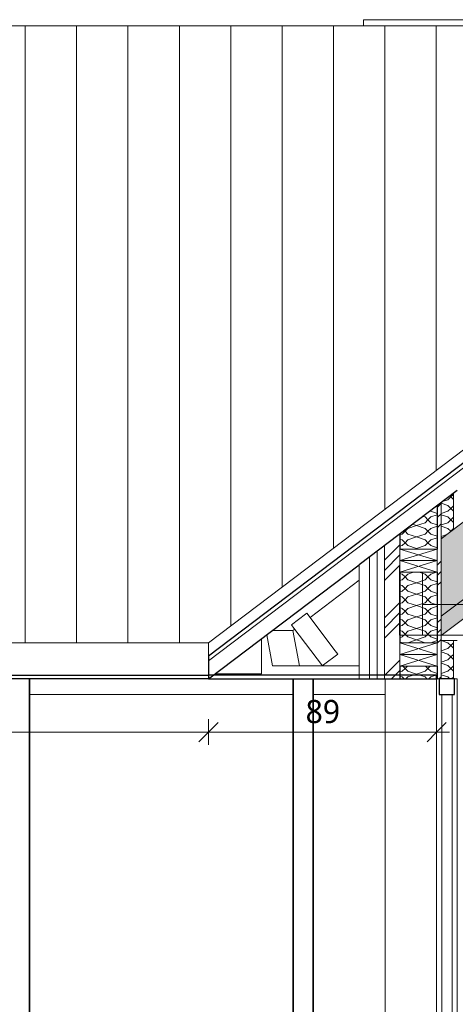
# Model space of a CAD drawing. Header units: millimetres. Extents: x -19731 to 221935, y -2951 to 6011.
# Tile 6 of 41: x 9578 to 11274, y 1435 to 5264. Entities that reach past the tile are written whole.
import ezdxf

# ---------------------------------------------------------------- set-up
doc = ezdxf.new("R2010")
doc.units = ezdxf.units.MM
for name, color, linetype, lineweight in [('A-ANNO-DIMS', 211, 'Continuous', 9), ('A-ANNO-DIMS-50', 211, 'Continuous', 9), ('A-CLNG', 13, 'Continuous', 13), ('A-COLS', 52, 'Continuous', 13), ('A-DETL-GENF', 92, 'Continuous', 13), ('A-GLAZ-CURT', 52, 'Continuous', 13), ('A-GLAZ-CWMG', 51, 'Continuous', 13), ('A-ROOF', 132, 'Continuous', 13), ('A-ROOF-FNSH', 132, 'Continuous', 13), ('A-ROOF-OTLN', 132, 'Continuous', 13), ('A-ROOF-PATT', 132, 'Continuous', 13), ('A-WALL', 113, 'Continuous', 13), ('A-WALL-FNSH', 113, 'Continuous', 13), ('A-WALL-PATT', 111, 'Continuous', 13), ('Q-SPCQ', 91, 'Continuous', 13), ('S-BEAM', 12, 'Continuous', 13)]:
    doc.layers.add(name, color=color, linetype=linetype, lineweight=lineweight)
doc.styles.add('Trebuchet MS', font='trebuc.ttf', dxfattribs={"height": 90})
doc.dimstyles.new('Cotes100e_Intérieur', dxfattribs={"dimscale": 304.8, "dimtxt": 92.785582, "dimasz": 0.246063, "dimexe": 0.164042, "dimexo": 0.0625, "dimgap": 0.032808, "dimtad": 1, "dimdec": 0, "dimlfac": 0.1, "dimzin": 0, "dimdsep": 46, "dimtxsty": 'Trebuchet MS', "dimblk1": 'OBLIQUE', "dimblk2": 'OBLIQUE', "dimsah": 1, "dimcen": 0.09, "dimdle": 0.164042, "dimazin": 0, "dimtfac": 1, "dimtdec": 4, "dimtix": 1, "dimtmove": 0, "dimatfit": 3, "dimfxl": 0.164042, "dimfxlon": 1, "dimtvp": 1, "dimtolj": 1, "dimtzin": 0, "dimarcsym": 2})
pattern_1 = [(45, (-3757.88, 3183.11), (-112.2532, 112.2532), []), (45, (-3718.19, 3183.11), (0, 224.5064), []), (45, (-3797.56, 3183.11), (0, 224.5064), [])]
pattern_2 = [(315, (10900.733, 3007.395), (177.8, -88.8996), [15.715, -110.008]), (315, (10978.52, 2974.06), (177.8, -88.8996), [15.715, -110.008]), (315, (10900.733, 2962.945), (177.8, -88.8996), [15.715, -110.008]), (315, (10978.52, 2929.61), (177.8, -88.8996), [15.715, -110.008]), (341.565, (10911.846, 2996.282), (355.5996, -88.8998), [35.141, -245.986]), (341.565, (10945.184, 2985.17), (355.5996, -88.8998), [35.141, -245.986]), (341.565, (10911.846, 2951.832), (355.5996, -88.8998), [35.141, -245.986]), (341.565, (10945.184, 2940.72), (355.5996, -88.8998), [35.141, -245.986]), (45, (10978.52, 2996.28), (-177.8, -88.8996), [15.715, -110.008]), (45, (10900.733, 2962.945), (-177.8, -88.8996), [15.715, -110.008]), (45, (10978.52, 2951.83), (-177.8, -88.8996), [15.715, -110.008]), (45, (10900.733, 2918.495), (-177.8, -88.8996), [15.715, -110.008]), (18.435, (10945.184, 2985.17), (-355.5996, -88.8998), [35.141, -245.986]), (18.435, (10911.846, 2974.057), (-355.5996, -88.8998), [35.141, -245.986]), (18.435, (10945.184, 2940.72), (-355.5996, -88.8998), [35.141, -245.986]), (18.435, (10911.846, 2929.608), (-355.5996, -88.8998), [35.141, -245.986])]
pattern_3 = [(262.1, (12124.49, 3929.66), (36.3454, -195.4353), [15.715, -110.008]), (262.1, (12144.82, 3847.51), (36.3454, -195.4353), [15.715, -110.008]), (262.1, (12089.04, 3902.85), (36.3454, -195.4353), [15.715, -110.008]), (262.1, (12109.37, 3820.695), (36.3454, -195.4353), [15.715, -110.008]), (288.665, (12122.33, 3914.093), (143.59544, -337.24564), [35.141, -245.986]), (288.665, (12133.575, 3880.8), (143.59544, -337.24564), [35.141, -245.986]), (288.665, (12086.877, 3887.28), (143.59544, -337.24564), [35.141, -245.986]), (288.665, (12098.123, 3853.988), (143.59544, -337.24564), [35.141, -245.986]), (352.1, (12162.55, 3860.914), (-178.1552, 88.1854), [15.715, -110.008]), (352.1, (12089.04, 3902.85), (-178.1552, 88.1854), [15.715, -110.008]), (352.1, (12127.096, 3834.1), (-178.1552, 88.1854), [15.715, -110.008]), (352.1, (12053.584, 3876.034), (-178.1552, 88.1854), [15.715, -110.008]), (325.535, (12133.575, 3880.8), (-285.4056, 229.99545), [35.141, -245.986]), (325.535, (12104.603, 3900.687), (-285.4056, 229.99545), [35.141, -245.986]), (325.535, (12098.123, 3853.988), (-285.4056, 229.99545), [35.141, -245.986]), (325.535, (12069.15, 3873.875), (-285.4056, 229.99545), [35.141, -245.986])]

# ---------------------------------------------------------------- blocks, each defined once
blk = doc.blocks.new('Family - IfcBeam - POUTRE-251688-COUPE EE_50')
at = {"layer": 'S-BEAM', "color": 10, "lineweight": 18}
for p, q in [((10644.2, 2700), (10644.2, 0)), ((10719.2, 2700), (10719.2, 0)), ((10719.2, 0), (10644.2, 0))]:
    blk.add_line(p, q, dxfattribs=at)
blk = doc.blocks.new('Family - IfcBeam - CVT-251710-COUPE EE_50')
at = {"layer": 'S-BEAM', "color": 10, "lineweight": 18}
for p, q in [((11146.7, 2990), (11146.7, 2970.2)), ((11334.7, 2990), (11146.7, 2990)), ((11371.7, 2990), (11334.7, 2990)), ((11371.7, 2889.8), (11371.7, 2990)), ((11146.7, 2970.2), (11146.7, 2870)), ((11371.7, 2870), (11371.7, 2889.8)), ((11146.7, 2870), (11183.7, 2870)), ((11183.7, 2870), (11371.7, 2870))]:
    blk.add_line(p, q, dxfattribs=at)
blk = doc.blocks.new('Family - IfcBeam - POUTRE-251770-COUPE EE_50')
at = {"layer": 'S-BEAM', "color": 10, "lineweight": 18}
for p, q in [((9541, 2700), (9541, 0)), ((9616, 2700), (9616, 0)), ((9616, 0), (9541, 0))]:
    blk.add_line(p, q, dxfattribs=at)
blk = doc.blocks.new('Family - IfcBeam - CVT-251846-COUPE EE_50')
at = {"layer": 'S-BEAM', "color": 10, "lineweight": 18}
for p, q in [((11058.7, 3140), (11056.7, 3140)), ((11056.7, 3140), (11056.7, 3099.5)), ((11146.7, 2910.5), (11146.7, 3115)), ((11056.7, 3099.5), (11056.7, 2870)), ((11146.7, 2870), (11146.7, 2910.5)), ((11056.7, 2870), (11070.2, 2870)), ((11070.2, 2870), (11146.7, 2870))]:
    blk.add_line(p, q, dxfattribs=at)
blk = doc.blocks.new('Family - IfcBeam - PANNE-251934-COUPE EE_50')
at = {"layer": 'S-BEAM', "color": 10, "lineweight": 18}
for p, q in [((10691.3, 2952.3), (10636.4, 2910.7)), ((10696.2, 2955.9), (10691.3, 2952.3)), ((10807.1, 2809.3), (10696.2, 2955.9)), ((10636.4, 2910.7), (10646.1, 2897.8)), ((10646.1, 2897.8), (10757, 2751.1)), ((10761.8, 2754.8), (10816.8, 2796.4)), ((10816.8, 2796.4), (10807.1, 2809.3)), ((10757, 2751.1), (10761.8, 2754.8))]:
    blk.add_line(p, q, dxfattribs=at)
blk = doc.blocks.new('Family - IfcBeam - POUTRE-252032-COUPE EE_50')
at = {"layer": 'S-BEAM', "color": 10, "lineweight": 18}
for p, q in [((10709.2, 2938.6), (10900.7, 3083.5)), ((10563, 2751.1), (10540.9, 2872)), ((10562.1, 2888), (10642.4, 2888)), ((10642.4, 2888), (10649.4, 2893.4)), ((10667.5, 2751.1), (10642.4, 2888)), ((10563, 2751.1), (10667.5, 2751.1)), ((10900.7, 2751.1), (10667.5, 2751.1))]:
    blk.add_line(p, q, dxfattribs=at)
blk = doc.blocks.new('Family - IfcBeam - PANNE-252214-COUPE EE_50')
at = {"layer": 'S-BEAM', "color": 10, "lineweight": 18}
for p, q in [((10520, 2856.2), (10520, 2720.1)), ((10520, 2720.1), (10340.2, 2720.1))]:
    blk.add_line(p, q, dxfattribs=at)
blk = doc.blocks.new('GROUPE SCOLAIRE ST JULIEN - PRO - Ind A_importrevit_ifc-1-COUPE EE_50')
at = {"layer": 'S-BEAM', "color": 10, "lineweight": 18}
for name in ['Family - IfcBeam - CVT-251846-COUPE EE_50', 'Family - IfcBeam - POUTRE-252032-COUPE EE_50', 'Family - IfcBeam - CVT-251710-COUPE EE_50', 'Family - IfcBeam - PANNE-251934-COUPE EE_50', 'Family - IfcBeam - PANNE-252214-COUPE EE_50', 'Family - IfcBeam - POUTRE-251770-COUPE EE_50', 'Family - IfcBeam - POUTRE-251688-COUPE EE_50']:
    blk.add_blockref(name, (0, 0), dxfattribs=at)
blk = doc.blocks.new('Panneau système - Vitré-8350487-COUPE EE_50')
at = {"layer": 'A-GLAZ-CURT', "color": 30}
for p, q in [((11221.7, 2640), (11221.7, 80)), ((11261.7, 2640), (11221.7, 2640)), ((11261.7, 80), (11261.7, 2640)), ((11221.7, 80), (11261.7, 80))]:
    blk.add_line(p, q, dxfattribs=at)
blk = doc.blocks.new('Meneau rectangulaire - 80 x 80mm-8077640-COUPE EE_50')
at = {"layer": 'A-GLAZ-CWMG', "color": 30}
for p, q in [((11201.7, 80), (11201.7, 2700)), ((11281.7, 2700), (11281.7, 80))]:
    blk.add_line(p, q, dxfattribs=at)
blk = doc.blocks.new('Meneau rectangulaire - 60 x 60mm-8077615-COUPE EE_50')
at = {"layer": 'A-GLAZ-CWMG', "color": 30}
blk.add_line((10043, 2640), (10641.7, 2640), dxfattribs=at)
blk = doc.blocks.new('Meneau rectangulaire - 60 x 60mm-8077622-COUPE EE_50')
at = {"layer": 'A-GLAZ-CWMG', "color": 30}
blk.add_line((10753, 2640), (11001.7, 2640), dxfattribs=at)
blk = doc.blocks.new('Meneau rectangulaire - 60 x 60mm-8350486-COUPE EE_50')
at = {"layer": 'A-GLAZ-CWMG', "color": 20, "lineweight": 25}
for p, q in [((11211.7, 2700), (11211.7, 2640)), ((11271.7, 2700), (11211.7, 2700)), ((11271.7, 2640), (11271.7, 2700)), ((11211.7, 2640), (11271.7, 2640))]:
    blk.add_line(p, q, dxfattribs=at)
blk = doc.blocks.new('Meneau rectangulaire - 60 x 60mm-8077632-COUPE EE_50')
at = {"layer": 'A-GLAZ-CWMG', "color": 30}
blk.add_line((9618.5, 2640), (10043, 2640), dxfattribs=at)
blk = doc.blocks.new('Meneau rectangulaire - 60 x 60mm-8077639-COUPE EE_50')
at = {"layer": 'A-GLAZ-CWMG', "color": 30}
blk.add_line((10721.7, 2640), (10753, 2640), dxfattribs=at)
blk = doc.blocks.new('Panneau Photovoltaïque 1700x1000 - Panneau Photovoltaïque 1800x1134-V9-COUPE EE_50')
at = {"layer": 'Q-SPCQ', "color": 30}
for p, q in [((12716.7, 5263.9), (10916.7, 5263.9)), ((10916.7, 5263.9), (10916.7, 5240)), ((12716.7, 5240), (12716.7, 5263.9))]:
    blk.add_line(p, q, dxfattribs=at)
blk = doc.blocks.new('STR_RECTANGLE - Croix 45x145-7696953-COUPE EE_50')
at = {"layer": 'A-DETL-GENF'}
for p, q in [((11058.7, 2795), (11058.7, 2750)), ((11058.7, 2750), (11058.7, 2795)), ((11058.7, 2750), (11203.7, 2795)), ((11203.7, 2750), (11058.7, 2795)), ((11203.7, 2750), (11203.7, 2795)), ((11203.7, 2795), (11203.7, 2750)), ((11058.7, 2750), (11203.7, 2750)), ((11203.7, 2750), (11058.7, 2750))]:
    blk.add_line(p, q, dxfattribs=at)
blk = doc.blocks.new('STR_RECTANGLE - Croix 45x145-V10-COUPE EE_50')
at = {"layer": 'A-DETL-GENF'}
for p, q in [((11058.7, 2840), (11058.7, 2795)), ((11203.7, 2840), (11058.7, 2840)), ((11058.7, 2795), (11058.7, 2840)), ((11058.7, 2840), (11203.7, 2840)), ((11058.7, 2795), (11203.7, 2840)), ((11203.7, 2795), (11058.7, 2840)), ((11203.7, 2795), (11203.7, 2840)), ((11203.7, 2840), (11203.7, 2795)), ((11058.7, 2795), (11203.7, 2795)), ((11203.7, 2795), (11058.7, 2795))]:
    blk.add_line(p, q, dxfattribs=at)
blk = doc.blocks.new('DIMBLOCK3-COUPE EE_50')
at = {"layer": 'A-ANNO-DIMS-50'}
for p, q in [((10313.6, 2493.1), (10313.6, 2543.1)), ((10313.6, 2493.1), (10351.1, 2530.6)), ((11201.7, 2493.1), (11201.7, 2543.1)), ((11201.7, 2493.1), (11239.2, 2530.6)), ((10313.6, 2493.1), (10276.1, 2455.6)), ((11251.7, 2493.1), (10313.6, 2493.1)), ((10313.6, 2493.1), (10313.6, 2443.1)), ((11201.7, 2493.1), (11164.2, 2455.6)), ((11201.7, 2493.1), (11201.7, 2443.1))]:
    blk.add_line(p, q, dxfattribs=at)
at = {"layer": 'A-ANNO-DIMS-50', "color": 0, "insert": (10691.6, 2618.3), "char_height": 90, "width": 158.522, "attachment_point": 1, "line_spacing_factor": 1.048425, "style": 'Trebuchet MS'}
blk.add_mtext('89', dxfattribs=at)
blk = doc.blocks.new('_Oblique')
at = {"color": 0, "linetype": 'ByBlock', "lineweight": -2}
blk.add_line((-0.5, -0.5), (0.5, 0.5), dxfattribs=at)
blk = doc.blocks.new('DIMBLOCK4-COUPE EE_50')
at = {"layer": 'A-ANNO-DIMS-50'}
for p, q in [((2413, 2493.1), (2413, 2543.1)), ((2413, 2493.1), (2450.5, 2530.6)), ((10313.6, 2493.1), (10313.6, 2543.1)), ((10313.6, 2493.1), (10351.1, 2530.6)), ((2413, 2493.1), (2375.5, 2455.6)), ((10313.6, 2493.1), (2413, 2493.1)), ((2413, 2493.1), (2413, 2443.1)), ((10313.6, 2493.1), (10276.1, 2455.6)), ((10313.6, 2493.1), (10313.6, 2443.1))]:
    blk.add_line(p, q, dxfattribs=at)
at = {"layer": 'A-ANNO-DIMS-50', "color": 0, "insert": (6264.3, 2618.3), "char_height": 90, "width": 237.783, "attachment_point": 1, "line_spacing_factor": 1.048425, "style": 'Trebuchet MS'}
blk.add_mtext('790', dxfattribs=at)

msp = doc.modelspace()

# ---------------------------------------------------------------- hatches: boundary and pattern name
at = {"layer": 'A-ROOF-PATT'}
h = msp.add_hatch(dxfattribs=at)
h.set_pattern_fill('FP_8', color=30, style=0, pattern_type=2)
h.set_pattern_definition([(90, (0, 5585.1), (-200, 1e-14), [])])
h.paths.add_polyline_path([(6260.6, 2840), (10313.6, 2840), (13484.7, 5240), (-1457.7, 5240), (2413, 2840), (6030.6, 2840)])
h = msp.add_hatch(dxfattribs=at)
h.set_pattern_fill('FP_21', color=30, angle=-225, style=0, pattern_type=2)
h.set_pattern_definition(pattern_3)
h.paths.add_polyline_path([(11218.7, 2943.7), (13144.7, 4400.4), (13144.7, 4701.3), (11218.7, 3244.6), (11218.7, 2995.9)])
h = msp.add_hatch(dxfattribs=at)
h.set_pattern_fill('FP_21', color=30, angle=-225, style=0, pattern_type=2)
h.set_pattern_definition(pattern_3)
h.paths.add_polyline_path([(11218.7, 2868.5), (13144.7, 4325.1), (13144.7, 4400.4), (11218.7, 2943.7)])
at = {"layer": 'A-WALL-PATT'}
h = msp.add_hatch(dxfattribs=at)
h.set_pattern_fill('FP_2', color=30, angle=-225, style=0, pattern_type=2)
h.set_pattern_definition(pattern_2)
h.paths.add_polyline_path([(11266.7, 2700), (11266.7, 2850), (11218.7, 2850), (11218.7, 2700)])
h.paths.add_polyline_path([(11218.7, 3244.6), (11266.7, 3280.9), (11266.7, 3421.3), (11218.7, 3385), (11218.7, 3268.7)])
h = msp.add_hatch(dxfattribs=at)
h.set_pattern_fill('FP_2', color=30, angle=-225, style=0, pattern_type=2)
h.set_pattern_definition(pattern_2)
h.paths.add_polyline_path([(11203.7, 2700), (11203.7, 2750), (11058.7, 2750), (11058.7, 2700), (11091, 2700)])
h.paths.add_polyline_path([(11058.7, 2840), (11203.7, 2840), (11203.7, 3115), (11058.7, 3115), (11058.7, 2859.5)])
h.paths.add_polyline_path([(11058.7, 3205), (11203.7, 3205), (11203.7, 3373.7), (11058.7, 3263.9)])
h = msp.add_hatch(dxfattribs=at)
h.set_pattern_fill('FP_1', color=30, style=0, pattern_type=2)
h.set_pattern_definition(pattern_1)
h.paths.add_polyline_path([(11203.7, 2700), (11218.7, 2700), (11218.7, 3385), (11203.7, 3373.7), (11203.7, 2723.1)])
h = msp.add_hatch(dxfattribs=at)
h.set_pattern_fill('FP_1', color=30, style=0, pattern_type=2)
h.set_pattern_definition(pattern_1)
h.paths.add_polyline_path([(10998.7, 2700), (11058.7, 2700), (11058.7, 3263.9), (10998.7, 3218.5), (10998.7, 2723.1)])

# ---------------------------------------------------------------- linework, layer by layer
at = {"layer": 'A-CLNG', "color": 20, "lineweight": 25}
for p, q in [((11201.7, 2715), (10313.6, 2715)), ((10313.6, 2715), (10313.6, 2700)), ((10313.6, 2700), (11201.7, 2700)), ((11201.7, 2700), (11201.7, 2715))]:
    msp.add_line(p, q, dxfattribs=at)
at = {"layer": 'A-COLS', "color": 30}
for p, q in [((9618.5, 2700), (9618.5, 0)), ((10641.7, 2700), (10641.7, 0)), ((10721.7, 2700), (10721.7, 0)), ((11001.7, 2700), (11001.7, 0)), ((11201.7, 2700), (11201.7, 80))]:
    msp.add_line(p, q, dxfattribs=at)
at = {"layer": 'A-ROOF', "color": 30}
for p, q in [((-1457.7, 5240), (13484.7, 5240)), ((10313.6, 2770), (13484.7, 5170)), ((13144.7, 4701.3), (11218.7, 3244.6)), ((11218.7, 2943.7), (13144.7, 4400.4)), ((11218.7, 2868.5), (13144.7, 4325.1)), ((10313.6, 2840), (2413, 2840))]:
    msp.add_line(p, q, dxfattribs=at)
at = {"layer": 'A-ROOF', "color": 20, "lineweight": 25}
for p, q in [((10313.6, 2790), (13484.7, 5190)), ((10313.6, 2700), (10900.7, 3144.3)), ((10313.6, 2790), (10313.6, 2715))]:
    msp.add_line(p, q, dxfattribs=at)
at = {"layer": 'A-ROOF-FNSH', "color": 30}
for p, q in [((13484.7, 5240), (10313.6, 2840)), ((10313.6, 2840), (10313.6, 2790))]:
    msp.add_line(p, q, dxfattribs=at)
at = {"layer": 'A-ROOF-OTLN', "color": 20, "lineweight": 25}
for p, q in [((2413, 2715), (10313.6, 2715)), ((10313.6, 2700), (2413, 2700))]:
    msp.add_line(p, q, dxfattribs=at)
at = {"layer": 'A-WALL', "color": 20, "lineweight": 25}
for p, q in [((11281.7, 3432.7), (10900.7, 3144.3)), ((11203.7, 3373.7), (11203.7, 3205)), ((11058.7, 3263.9), (11058.7, 3205)), ((11058.7, 3115), (11058.7, 2840)), ((11203.7, 3115), (11203.7, 2840)), ((11058.7, 2750), (11058.7, 2700)), ((11203.7, 2750), (11203.7, 2700)), ((11201.7, 2700), (11203.7, 2700))]:
    msp.add_line(p, q, dxfattribs=at)
at = {"layer": 'A-WALL', "color": 30}
for p, q in [((11266.7, 3421.3), (11266.7, 3280.9)), ((11218.7, 2700), (11218.7, 3385)), ((10998.7, 3218.5), (10998.7, 2700)), ((10969.7, 3196.6), (10969.7, 2700)), ((10940.7, 3174.6), (10940.7, 2700)), ((11281.7, 2850), (11218.7, 2850)), ((11266.7, 2850), (11266.7, 2700))]:
    msp.add_line(p, q, dxfattribs=at)
at = {"layer": 'A-WALL-FNSH', "color": 30}
for p, q in [((10900.7, 3144.3), (10900.7, 2700)), ((11203.7, 2700), (11281.7, 2700))]:
    msp.add_line(p, q, dxfattribs=at)

# ---------------------------------------------------------------- block references
at = {"lineweight": 5}
msp.add_blockref('GROUPE SCOLAIRE ST JULIEN - PRO - Ind A_importrevit_ifc-1-COUPE EE_50', (0, 0), dxfattribs=at)
at = {"layer": 'A-DETL-GENF'}
for name, p in [('STR_RECTANGLE - Croix 45x145-V10-COUPE EE_50', (0, 365)), ('STR_RECTANGLE - Croix 45x145-7696953-COUPE EE_50', (0, 365)), ('STR_RECTANGLE - Croix 45x145-V10-COUPE EE_50', (0, 0)), ('STR_RECTANGLE - Croix 45x145-7696953-COUPE EE_50', (0, 0))]:
    msp.add_blockref(name, p, dxfattribs=at)
at = {"layer": 'A-GLAZ-CURT', "color": 30}
msp.add_blockref('Panneau système - Vitré-8350487-COUPE EE_50', (0, 0), dxfattribs=at)
at = {"layer": 'A-GLAZ-CWMG', "color": 30}
for name in ['Meneau rectangulaire - 80 x 80mm-8077640-COUPE EE_50', 'Meneau rectangulaire - 60 x 60mm-8350486-COUPE EE_50', 'Meneau rectangulaire - 60 x 60mm-8077632-COUPE EE_50', 'Meneau rectangulaire - 60 x 60mm-8077615-COUPE EE_50', 'Meneau rectangulaire - 60 x 60mm-8077639-COUPE EE_50', 'Meneau rectangulaire - 60 x 60mm-8077622-COUPE EE_50']:
    msp.add_blockref(name, (0, 0), dxfattribs=at)
at = {"layer": 'Q-SPCQ', "color": 30}
msp.add_blockref('Panneau Photovoltaïque 1700x1000 - Panneau Photovoltaïque 1800x1134-V9-COUPE EE_50', (0, 0), dxfattribs=at)

# ---------------------------------------------------------------- dimensions: what is measured, and where the dimension line sits
at = {"layer": 'A-ANNO-DIMS'}
for base, p1, p2, override, picture, middle in [((2413, 2493.1), (10313.6, 2543.1), (2413, 2543.1), {"dimpost": '<>', "dimfxl": 7900.584208}, 'DIMBLOCK4-COUPE EE_50', (6363.3, 2549.1)), ((10313.6, 2493.1), (11201.7, 2443.1), (10313.6, 2543.1), {"dimpost": '<>', "dimfxl": 893.712264}, 'DIMBLOCK3-COUPE EE_50', (10757.7, 2549.1))]:
    dim = msp.add_linear_dim(base=base, p1=p1, p2=p2, dimstyle='Cotes100e_Intérieur', override=override, dxfattribs=at)
    dim.commit()
    dim.dimension.update_dxf_attribs({"geometry": picture, "text_midpoint": middle})

doc.saveas('drawing.dxf')
